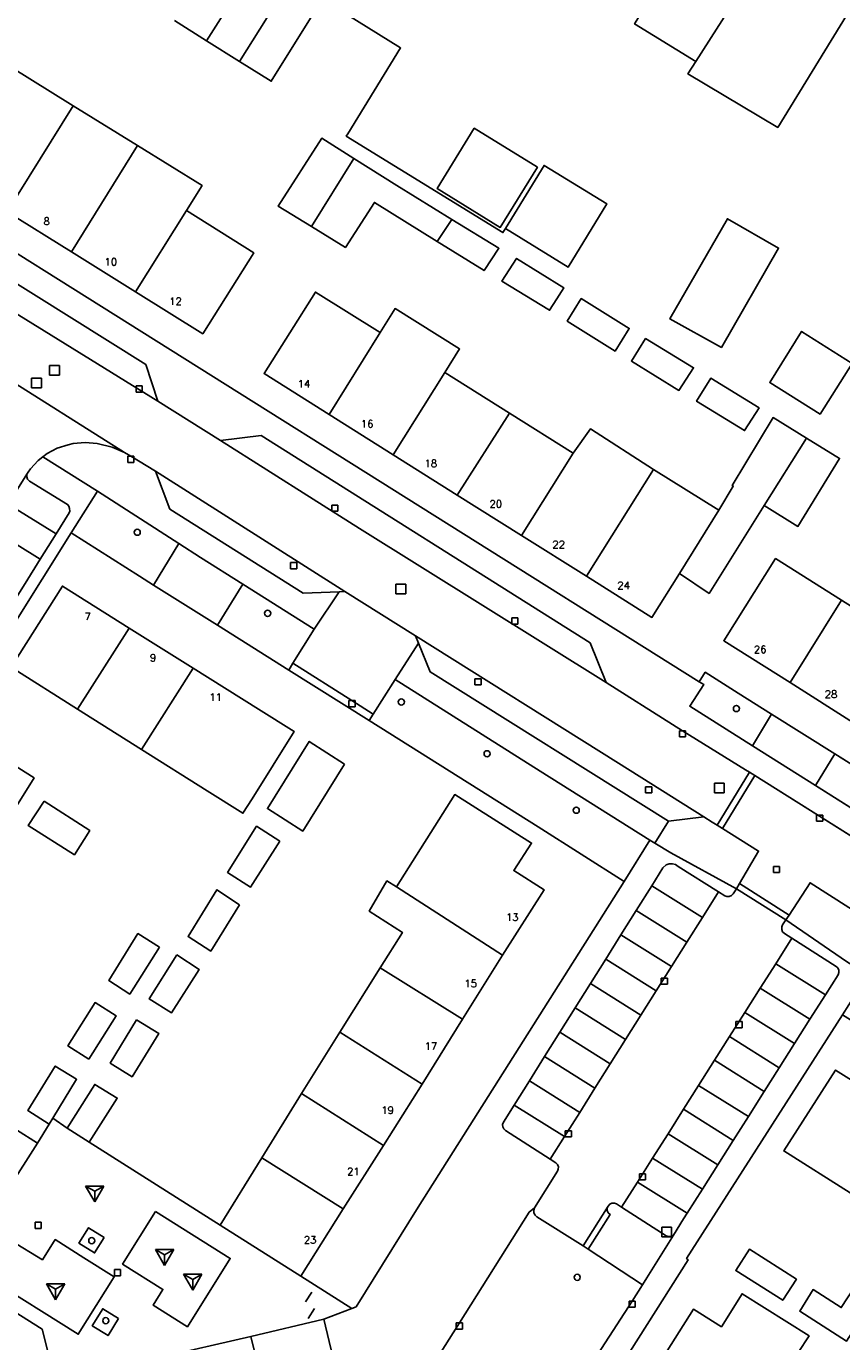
# Model space of a CAD drawing. Header units: metres. Extents: x 108000 to 109000, y 423000 to 423600.
# Tile 24 of 88: x 108191 to 108258, y 423279 to 423387. Entities that reach past the tile are written whole.
import ezdxf

# ---------------------------------------------------------------- set-up
doc = ezdxf.new("R2010")
doc.units = ezdxf.units.M
doc.header["$MEASUREMENT"] = 0
for name, color, linetype in [('Boomspiegel', 10, 'Continuous'), ('Erf', 10, 'Continuous'), ('gesloten verharding', 10, 'Continuous'), ('groenvoorziening', 10, 'Continuous'), ('Hek', 10, 'Continuous'), ('Huisnummers', 10, 'Continuous'), ('inspectie- _rioolput', 10, 'Continuous'), ('kolk', 10, 'Continuous'), ('onverhard', 10, 'Continuous'), ('pand', 10, 'Continuous'), ('Parkeervlak', 10, 'Continuous'), ('rijbaan lokale weg', 10, 'Continuous'), ('speelvoorziening', 10, 'Continuous'), ('vegetatieobject', 10, 'Continuous'), ('Voetgangersgebied', 10, 'Continuous'), ('Voetpad', 10, 'Continuous'), ('Wegmarkering', 10, 'Continuous')]:
    doc.layers.add(name, color=color, linetype=linetype)
doc.styles.get("Standard").update_dxf_attribs({"font": 'txt.shx'})

msp = doc.modelspace()

# ---------------------------------------------------------------- linework, layer by layer
at = {"layer": 'Boomspiegel', "color": 32, "true_color": 0xe17500}
for points in [[(108197.668, 423287.523), (108196.393, 423288.322), (108195.603, 423287.061), (108196.878, 423286.262), (108197.668, 423287.523)], [(108198.841, 423280.898), (108197.551, 423281.698), (108196.691, 423280.312), (108197.981, 423279.512), (108198.841, 423280.898)]]:
    msp.add_lwpolyline(points, dxfattribs=at)
at = {"layer": 'Erf', "color": 52, "true_color": 0xd2d200}
for p, q in [((108212.748, 423333.895), (108219.323, 423329.761)), ((108219.323, 423329.761), (108219.66, 423330.292))]:
    msp.add_line(p, q, dxfattribs=at)
for points in [[(108251.79, 423392.662), (108258.856, 423388.24), (108252.707, 423378.236), (108245.367, 423382.612), (108246.017, 423383.628), (108241.004, 423386.703), (108246.71, 423395.841), (108251.79, 423392.662)], [(108150.132, 423393.246), (108181.468, 423373.637), (108246.301, 423332.941), (108246.792, 423333.716), (108249.478, 423332), (108252.205, 423330.288), (108257.373, 423327.042), (108262.667, 423323.717), (108267.923, 423320.416), (108270.906, 423318.543), (108273.126, 423317.166)], [(108183.49, 423384.608), (108188.716, 423381.326), (108189.919, 423383.253), (108195.148, 423380.008), (108200.392, 423376.753), (108205.664, 423373.48), (108204.401, 423371.445), (108209.888, 423367.983), (108205.719, 423361.383), (108200.23, 423364.802), (108194.998, 423368.062), (108189.741, 423371.336), (108184.513, 423374.593), (108179.272, 423377.864), (108173.786, 423381.288), (108177.995, 423388.032), (108179.319, 423390.153), (108184.833, 423386.711), (108183.49, 423384.608)], [(108214.806, 423387.602), (108211.317, 423382.017), (108208.723, 423383.639), (108206.043, 423385.315), (108203.404, 423386.965)], [(108230.036, 423370.072), (108224.881, 423373.248), (108227.91, 423378.165), (108233.065, 423374.99), (108230.036, 423370.072)], [(108224.882, 423368.922), (108219.753, 423372.107), (108217.387, 423368.433), (108214.619, 423370.132), (108211.896, 423371.804), (108215.444, 423377.359), (108218.058, 423375.712), (108221.592, 423373.485), (108226.084, 423370.725), (108229.918, 423368.369), (108228.706, 423366.547), (108224.882, 423368.922)], [(108238.752, 423371.982), (108235.593, 423366.83), (108230.452, 423369.982), (108233.611, 423375.134), (108238.752, 423371.982)], [(108252.778, 423368.379), (108248.11, 423360.258), (108243.903, 423362.592), (108248.601, 423370.773), (108252.778, 423368.379)], [(108231.364, 423367.535), (108235.228, 423365.134), (108234.653, 423364.227), (108234.068, 423363.303), (108230.157, 423365.683), (108231.364, 423367.535)], [(108216.04, 423354.788), (108210.733, 423358.129), (108214.932, 423364.789), (108220.234, 423361.492), (108221.439, 423363.433), (108226.715, 423360.143), (108225.51, 423358.202), (108230.779, 423354.891), (108236.003, 423351.607), (108237.422, 423353.616), (108242.557, 423350.277), (108247.888, 423346.968), (108249.072, 423348.923), (108248.99, 423348.974), (108252.329, 423354.528), (108255.047, 423352.856), (108257.762, 423351.186), (108254.362, 423345.632), (108251.6, 423347.35), (108247.097, 423340.157), (108244.685, 423341.791), (108242.428, 423338.194), (108237.088, 423341.558), (108231.773, 423344.898), (108226.526, 423348.19), (108221.278, 423351.489), (108216.04, 423354.788)], [(108236.655, 423364.246), (108240.574, 423361.808), (108239.424, 423359.967), (108235.504, 423362.417), (108236.655, 423364.246)], [(108241.915, 423360.981), (108245.835, 423358.598), (108244.632, 423356.751), (108240.748, 423359.146), (108241.915, 423360.981)], [(108254.652, 423361.567), (108258.801, 423358.934), (108256.169, 423354.813), (108252.051, 423357.386), (108254.652, 423361.567)], [(108247.241, 423357.739), (108251.182, 423355.315), (108250.006, 423353.46), (108246.071, 423355.867), (108247.241, 423357.739)], [(108212.748, 423333.895), (108206.917, 423337.561), (108201.703, 423340.839), (108200.563, 423341.556), (108194.977, 423345.114), (108185.316, 423329.741)], [(108253.712, 423332.866), (108248.299, 423336.284), (108252.528, 423343.003), (108257.912, 423339.604), (108263.11, 423336.321), (108268.393, 423333.007), (108273.686, 423329.689), (108278.902, 423326.43), (108284.425, 423322.979), (108282.457, 423319.831), (108280.22, 423316.252), (108274.701, 423319.723), (108269.501, 423322.995), (108264.217, 423326.287), (108258.901, 423329.596), (108253.712, 423332.866)], [(108206.084, 423324.038), (108200.726, 423327.407), (108195.488, 423330.704), (108190.057, 423334.124), (108194.256, 423340.754), (108199.713, 423337.324), (108204.951, 423334.038), (108210.272, 423330.703), (108213.207, 423328.864), (108209.748, 423323.369), (108209.011, 423322.198), (108206.084, 423324.038)], [(108219.66, 423330.292), (108217.918, 423331.399), (108213.094, 423334.463), (108212.748, 423333.895)], [(108240.149, 423316.624), (108242.266, 423319.996), (108233.288, 423325.628), (108221.434, 423333.129), (108219.66, 423330.292)], [(108219.323, 423329.761), (108233.127, 423321.081), (108240.149, 423316.624)], [(108186.539, 423328.48), (108191.941, 423325.078), (108190.108, 423322.122), (108184.676, 423325.553), (108186.539, 423328.48)], [(108217.296, 423326.201), (108213.896, 423320.736), (108211.001, 423322.57), (108214.431, 423328.065), (108217.296, 423326.201)], [(108190.493, 423296.31), (108192.21, 423295.223), (108193.176, 423296.793), (108191.429, 423297.91), (108193.677, 423301.529), (108195.411, 423300.456), (108193.468, 423297.272), (108194.632, 423296.453), (108196.895, 423300.036), (108198.731, 423298.919), (108196.438, 423295.305), (108207.155, 423288.542), (108210.544, 423294.042), (108213.787, 423299.303), (108216.917, 423304.296), (108220.221, 423309.55), (108222.039, 423312.462), (108219.333, 423314.2), (108220.773, 423316.665), (108221.565, 423316.18), (108226.318, 423323.725), (108232.599, 423319.758), (108231.139, 423317.515), (108233.621, 423315.938), (108230.227, 423310.584), (108226.956, 423305.358), (108223.663, 423300.054), (108220.482, 423295.035), (108217.203, 423289.861), (108213.727, 423284.375), (108217.901, 423281.718), (108218.259, 423281.864), (108223.331, 423290.01), (108240.149, 423316.624)], [(108192.752, 423323.176), (108196.483, 423320.78), (108195.241, 423318.809), (108191.451, 423321.204), (108192.752, 423323.176)], [(108212.01, 423319.918), (108209.629, 423316.154), (108207.752, 423317.355), (108210.118, 423321.138), (108212.01, 423319.918)], [(108208.732, 423314.722), (108206.379, 423310.936), (108204.522, 423312.116), (108206.877, 423315.943), (108208.732, 423314.722)], [(108202.184, 423311.252), (108199.76, 423307.412), (108198.048, 423308.534), (108200.429, 423312.363), (108202.184, 423311.252)], [(108203.598, 423310.622), (108205.429, 423309.429), (108203.179, 423305.884), (108201.352, 423307.023), (108203.598, 423310.622)], [(108196.426, 423302.084), (108194.71, 423303.185), (108196.92, 423306.726), (108198.648, 423305.642), (108196.426, 423302.084)], [(108200.305, 423305.317), (108202.127, 423304.199), (108199.949, 423300.656), (108198.169, 423301.779), (108200.305, 423305.317)], [(108275.459, 423294.647), (108270.176, 423298.02), (108265.148, 423301.231), (108264.339, 423301.747), (108258.004, 423305.715), (108245.263, 423285.799), (108245.381, 423285.709), (108224.376, 423252.567)], [(108289.014, 423281.34), (108294.253, 423278.044), (108299.67, 423274.636), (108295.504, 423267.972), (108290.123, 423271.359), (108284.834, 423274.689), (108279.614, 423277.975), (108274.349, 423281.289), (108269.158, 423284.557), (108263.902, 423287.866), (108258.627, 423291.186), (108253.197, 423294.604), (108257.435, 423301.208), (108262.819, 423297.821), (108268.06, 423294.523), (108273.291, 423291.232), (108278.532, 423287.935), (108283.804, 423284.618), (108289.014, 423281.34)], [(108253.119, 423282.393), (108249.272, 423284.818), (108250.389, 423286.559), (108254.238, 423284.113), (108253.119, 423282.393)], [(108258.992, 423283.459), (108260.533, 423282.43), (108259.448, 423280.792), (108258.332, 423279.064), (108254.513, 423281.499), (108255.6, 423283.267), (108257.896, 423281.79), (108258.992, 423283.459)], [(108239.17, 423256.419), (108237.303, 423253.468), (108238.664, 423252.533), (108240.022, 423251.211), (108237.063, 423246.442), (108233.231, 423247.339), (108231.81, 423248.244), (108229.427, 423251.541), (108230.997, 423254.029), (108229.102, 423255.236), (108232.513, 423260.625), (108235.878, 423265.942), (108239.208, 423271.204), (108242.499, 423276.404), (108245.822, 423281.655), (108248.102, 423280.235), (108249.792, 423282.931), (108255.269, 423279.488), (108253.489, 423276.764), (108252.483, 423277.458), (108249.142, 423272.177), (108245.849, 423266.973), (108242.519, 423261.711), (108239.17, 423256.419)], [(108217.814, 423271.624), (108215.631, 423280.845), (108209.666, 423279.437), (108211.167, 423273.246)]]:
    msp.add_lwpolyline(points, dxfattribs=at)
at = {"layer": 'gesloten verharding', "color": 255}
for points in [[(108201.87, 423289.654), (108199.169, 423285.356), (108202.469, 423283.281), (108201.677, 423281.993), (108204.464, 423280.229), (108207.966, 423285.81), (108201.87, 423289.654)], [(108196.017, 423285.875), (108193.672, 423287.348), (108192.622, 423285.704), (108190.044, 423287.275), (108188.142, 423284.266), (108195.549, 423279.616), (108198.487, 423284.323), (108196.017, 423285.875)]]:
    msp.add_lwpolyline(points, dxfattribs=at)
at = {"layer": 'groenvoorziening', "color": 3}
for p, q in [((108203.758, 423344.235), (108201.703, 423340.839)), ((108201.703, 423340.839), (108206.917, 423337.561)), ((108209.002, 423340.911), (108206.917, 423337.561)), ((108252.205, 423330.288), (108250.649, 423327.702)), ((108257.373, 423327.042), (108252.205, 423330.288)), ((108250.649, 423327.702), (108255.798, 423324.448)), ((108255.798, 423324.448), (108257.373, 423327.042)), ((108262.667, 423323.717), (108257.373, 423327.042)), ((108255.798, 423324.448), (108261.039, 423321.136))]:
    msp.add_line(p, q, dxfattribs=at)
for points in [[(108203.758, 423344.235), (108197.111, 423348.51), (108194.977, 423345.114), (108200.563, 423341.556), (108201.703, 423340.839)], [(108209.002, 423340.911), (108205.528, 423343.096), (108203.758, 423344.235)], [(108206.917, 423337.561), (108212.748, 423333.895), (108213.094, 423334.463), (108214.839, 423337.24), (108209.002, 423340.911)], [(108252.205, 423330.288), (108249.478, 423332), (108246.792, 423333.716), (108246.301, 423332.941), (108246.677, 423332.703), (108245.524, 423330.941), (108250.649, 423327.702)], [(108241.656, 423283.666), (108237.209, 423286.571), (108236.807, 423286.835), (108233.012, 423289.221), (108232.876, 423289.351), (108232.786, 423289.539), (108232.771, 423289.748), (108232.837, 423289.949), (108232.405, 423289.603), (108226.691, 423280.545), (108220.334, 423270.47), (108222.027, 423263.189), (108229.542, 423264.915), (108240.807, 423282.319), (108241.656, 423283.666)]]:
    msp.add_lwpolyline(points, dxfattribs=at)
at = {"layer": 'Hek', "color": 30}
for p, q in [((108214.133, 423282.27), (108214.646, 423283.045)), ((108214.336, 423280.898), (108214.852, 423281.717))]:
    msp.add_line(p, q, dxfattribs=at)
msp.add_lwpolyline([(108215.768, 423388.692), (108215.708, 423388.596), (108221.885, 423384.736), (108217.568, 423377.719), (108217.451, 423377.528), (108230.25, 423369.652), (108230.452, 423369.982)], dxfattribs=at)
at = {"layer": 'inspectie- _rioolput', "color": 30}
for p, q in [((108194.014, 423358.787), (108193.214, 423358.787)), ((108193.214, 423358.787), (108193.214, 423357.987)), ((108194.014, 423357.987), (108194.014, 423358.787)), ((108192.54, 423357.746), (108191.74, 423357.746)), ((108191.74, 423357.746), (108191.74, 423356.946)), ((108192.54, 423356.946), (108192.54, 423357.746)), ((108193.214, 423357.987), (108194.014, 423357.987)), ((108191.74, 423356.946), (108192.54, 423356.946)), ((108222.309, 423340.917), (108221.509, 423340.917)), ((108221.509, 423340.917), (108221.509, 423340.117)), ((108222.309, 423340.117), (108222.309, 423340.917)), ((108221.509, 423340.117), (108222.309, 423340.117)), ((108248.333, 423324.65), (108247.533, 423324.65)), ((108247.533, 423324.65), (108247.533, 423323.85)), ((108248.333, 423323.85), (108248.333, 423324.65)), ((108247.533, 423323.85), (108248.333, 423323.85)), ((108244.035, 423288.367), (108243.235, 423288.367)), ((108243.235, 423288.367), (108243.235, 423287.567)), ((108244.035, 423287.567), (108244.035, 423288.367)), ((108243.235, 423287.567), (108244.035, 423287.567))]:
    msp.add_line(p, q, dxfattribs=at)
at = {"layer": 'kolk', "color": 30, "true_color": 0xf07a00}
for p, q in [((108200.274, 423356.615), (108200.274, 423357.115)), ((108200.274, 423357.115), (108200.774, 423357.115)), ((108200.774, 423356.615), (108200.274, 423356.615)), ((108200.774, 423357.115), (108200.774, 423356.615)), ((108199.595, 423350.864), (108199.595, 423351.364)), ((108199.595, 423351.364), (108200.095, 423351.364)), ((108200.095, 423351.364), (108200.095, 423350.864)), ((108200.095, 423350.864), (108199.595, 423350.864)), ((108216.258, 423346.876), (108216.258, 423347.376)), ((108216.258, 423347.376), (108216.758, 423347.376)), ((108216.758, 423346.876), (108216.258, 423346.876)), ((108216.758, 423347.376), (108216.758, 423346.876)), ((108212.899, 423342.172), (108212.899, 423342.672)), ((108212.899, 423342.672), (108213.399, 423342.672)), ((108213.399, 423342.672), (108213.399, 423342.172)), ((108213.399, 423342.172), (108212.899, 423342.172)), ((108230.968, 423337.65), (108230.968, 423338.15)), ((108230.968, 423338.15), (108231.468, 423338.15)), ((108231.468, 423337.65), (108230.968, 423337.65)), ((108231.468, 423338.15), (108231.468, 423337.65)), ((108227.969, 423332.675), (108227.969, 423333.175)), ((108227.969, 423333.175), (108228.469, 423333.175)), ((108228.469, 423333.175), (108228.469, 423332.675)), ((108228.469, 423332.675), (108227.969, 423332.675)), ((108217.668, 423330.899), (108217.668, 423331.399)), ((108217.668, 423331.399), (108218.168, 423331.399)), ((108218.168, 423330.899), (108217.668, 423330.899)), ((108218.168, 423331.399), (108218.168, 423330.899)), ((108244.684, 423328.438), (108244.684, 423328.938)), ((108244.684, 423328.938), (108245.184, 423328.938)), ((108245.184, 423328.938), (108245.184, 423328.438)), ((108245.184, 423328.438), (108244.684, 423328.438)), ((108241.908, 423323.863), (108241.908, 423324.363)), ((108241.908, 423324.363), (108242.408, 423324.363)), ((108242.408, 423324.363), (108242.408, 423323.863)), ((108242.408, 423323.863), (108241.908, 423323.863)), ((108255.887, 423321.538), (108255.887, 423322.038)), ((108255.887, 423322.038), (108256.387, 423322.038)), ((108256.387, 423321.538), (108255.887, 423321.538)), ((108256.387, 423322.038), (108256.387, 423321.538)), ((108252.35, 423317.351), (108252.35, 423317.851)), ((108252.35, 423317.851), (108252.85, 423317.851)), ((108252.85, 423317.851), (108252.85, 423317.351)), ((108252.85, 423317.351), (108252.35, 423317.351)), ((108243.189, 423308.228), (108243.189, 423308.728)), ((108243.189, 423308.728), (108243.689, 423308.728)), ((108243.689, 423308.228), (108243.189, 423308.228)), ((108243.689, 423308.728), (108243.689, 423308.228)), ((108249.296, 423304.668), (108249.296, 423305.168)), ((108249.296, 423305.168), (108249.796, 423305.168)), ((108249.796, 423305.168), (108249.796, 423304.668)), ((108249.796, 423304.668), (108249.296, 423304.668)), ((108235.347, 423295.748), (108235.347, 423296.248)), ((108235.347, 423296.248), (108235.847, 423296.248)), ((108235.847, 423295.748), (108235.347, 423295.748)), ((108235.847, 423296.248), (108235.847, 423295.748)), ((108241.408, 423292.239), (108241.408, 423292.739)), ((108241.408, 423292.739), (108241.908, 423292.739)), ((108241.908, 423292.239), (108241.408, 423292.239)), ((108241.908, 423292.739), (108241.908, 423292.239)), ((108192.026, 423288.266), (108192.026, 423288.766)), ((108192.026, 423288.766), (108192.526, 423288.766)), ((108192.526, 423288.266), (108192.026, 423288.266)), ((108192.526, 423288.766), (108192.526, 423288.266)), ((108198.499, 423284.401), (108198.499, 423284.901)), ((108198.499, 423284.901), (108198.999, 423284.901)), ((108198.999, 423284.901), (108198.999, 423284.401)), ((108198.999, 423284.401), (108198.499, 423284.401)), ((108240.557, 423281.819), (108240.557, 423282.319)), ((108240.557, 423282.319), (108241.057, 423282.319)), ((108241.057, 423281.819), (108240.557, 423281.819)), ((108241.057, 423282.319), (108241.057, 423281.819)), ((108226.441, 423280.045), (108226.441, 423280.545)), ((108226.441, 423280.545), (108226.941, 423280.545)), ((108226.941, 423280.545), (108226.941, 423280.045)), ((108226.941, 423280.045), (108226.441, 423280.045))]:
    msp.add_line(p, q, dxfattribs=at)
at = {"layer": 'onverhard', "color": 255}
for points in [[(108197.668, 423287.523), (108196.393, 423288.322), (108195.603, 423287.061), (108196.878, 423286.262), (108197.668, 423287.523)], [(108198.841, 423280.898), (108197.551, 423281.698), (108196.691, 423280.312), (108197.981, 423279.512), (108198.841, 423280.898)]]:
    msp.add_lwpolyline(points, dxfattribs=at)
at = {"layer": 'pand', "color": 1}
for p, q in [((108246.017, 423383.628), (108251.79, 423392.662)), ((108209.558, 423390.889), (108206.043, 423385.315)), ((108212.24, 423389.209), (108208.723, 423383.639)), ((108203.404, 423386.965), (108206.043, 423385.315)), ((108206.043, 423385.315), (108208.723, 423383.639)), ((108189.741, 423371.336), (108195.148, 423380.008)), ((108200.392, 423376.753), (108195.148, 423380.008)), ((108200.392, 423376.753), (108194.998, 423368.062)), ((108218.058, 423375.712), (108214.619, 423370.132)), ((108189.741, 423371.336), (108194.998, 423368.062)), ((108204.401, 423371.445), (108200.23, 423364.802)), ((108224.882, 423368.922), (108226.084, 423370.725)), ((108194.998, 423368.062), (108200.23, 423364.802)), ((108216.04, 423354.788), (108220.234, 423361.492)), ((108225.51, 423358.202), (108221.278, 423351.489)), ((108230.779, 423354.891), (108225.51, 423358.202)), ((108216.04, 423354.788), (108221.278, 423351.489)), ((108226.526, 423348.19), (108230.779, 423354.891)), ((108236.003, 423351.607), (108230.779, 423354.891)), ((108255.047, 423352.856), (108251.6, 423347.35)), ((108221.278, 423351.489), (108226.526, 423348.19)), ((108231.773, 423344.898), (108236.003, 423351.607)), ((108242.557, 423350.277), (108237.088, 423341.558)), ((108247.888, 423346.968), (108242.557, 423350.277)), ((108226.526, 423348.19), (108231.773, 423344.898)), ((108244.685, 423341.791), (108247.888, 423346.968)), ((108231.773, 423344.898), (108237.088, 423341.558)), ((108257.912, 423339.604), (108253.712, 423332.866)), ((108263.11, 423336.321), (108257.912, 423339.604)), ((108199.713, 423337.324), (108195.488, 423330.704)), ((108204.951, 423334.038), (108199.713, 423337.324)), ((108204.951, 423334.038), (108200.726, 423327.407)), ((108253.712, 423332.866), (108258.901, 423329.596)), ((108195.488, 423330.704), (108200.726, 423327.407)), ((108221.565, 423316.18), (108230.227, 423310.584)), ((108226.956, 423305.358), (108230.227, 423310.584)), ((108220.221, 423309.55), (108216.917, 423304.296)), ((108226.956, 423305.358), (108220.221, 423309.55)), ((108223.663, 423300.054), (108226.956, 423305.358)), ((108216.917, 423304.296), (108213.787, 423299.303)), ((108223.663, 423300.054), (108216.917, 423304.296)), ((108220.482, 423295.035), (108223.663, 423300.054)), ((108213.787, 423299.303), (108210.544, 423294.042)), ((108213.787, 423299.303), (108220.482, 423295.035)), ((108217.203, 423289.861), (108220.482, 423295.035)), ((108217.203, 423289.861), (108210.544, 423294.042))]:
    msp.add_line(p, q, dxfattribs=at)
for points in [[(108251.79, 423392.662), (108246.71, 423395.841), (108241.004, 423386.703), (108246.017, 423383.628)], [(108246.017, 423383.628), (108245.367, 423382.612), (108252.707, 423378.236), (108258.856, 423388.24), (108251.79, 423392.662)], [(108208.723, 423383.639), (108211.317, 423382.017), (108214.806, 423387.602), (108214.549, 423387.763), (108212.24, 423389.209)], [(108195.148, 423380.008), (108189.919, 423383.253), (108188.716, 423381.326)], [(108227.91, 423378.165), (108224.881, 423373.248), (108230.036, 423370.072), (108233.065, 423374.99), (108227.91, 423378.165)], [(108218.058, 423375.712), (108215.444, 423377.359), (108211.896, 423371.804), (108214.619, 423370.132)], [(108204.401, 423371.445), (108205.664, 423373.48), (108200.392, 423376.753)], [(108226.084, 423370.725), (108221.592, 423373.485), (108218.058, 423375.712)], [(108230.452, 423369.982), (108235.593, 423366.83), (108238.752, 423371.982), (108233.611, 423375.134), (108230.452, 423369.982)], [(108214.619, 423370.132), (108217.387, 423368.433), (108219.753, 423372.107), (108224.882, 423368.922)], [(108200.23, 423364.802), (108205.719, 423361.383), (108209.888, 423367.983), (108204.401, 423371.445)], [(108224.882, 423368.922), (108228.706, 423366.547), (108229.918, 423368.369), (108226.084, 423370.725)], [(108243.903, 423362.592), (108248.11, 423360.258), (108252.778, 423368.379), (108248.601, 423370.773), (108243.903, 423362.592)], [(108234.653, 423364.227), (108235.228, 423365.134), (108231.364, 423367.535), (108230.157, 423365.683), (108234.068, 423363.303), (108234.653, 423364.227)], [(108220.234, 423361.492), (108214.932, 423364.789), (108210.733, 423358.129), (108216.04, 423354.788)], [(108239.424, 423359.967), (108240.574, 423361.808), (108236.655, 423364.246), (108235.504, 423362.417), (108239.424, 423359.967)], [(108225.51, 423358.202), (108226.715, 423360.143), (108221.439, 423363.433), (108220.234, 423361.492)], [(108244.632, 423356.751), (108245.835, 423358.598), (108241.915, 423360.981), (108240.748, 423359.146), (108244.632, 423356.751)], [(108256.169, 423354.813), (108258.801, 423358.934), (108254.652, 423361.567), (108252.051, 423357.386), (108256.169, 423354.813)], [(108250.006, 423353.46), (108251.182, 423355.315), (108247.241, 423357.739), (108246.071, 423355.867), (108250.006, 423353.46)], [(108255.047, 423352.856), (108252.329, 423354.528), (108248.99, 423348.974), (108249.072, 423348.923), (108247.888, 423346.968)], [(108242.557, 423350.277), (108237.422, 423353.616), (108236.003, 423351.607)], [(108251.6, 423347.35), (108254.362, 423345.632), (108257.762, 423351.186), (108255.047, 423352.856)], [(108244.685, 423341.791), (108247.097, 423340.157), (108251.6, 423347.35)], [(108257.912, 423339.604), (108252.528, 423343.003), (108248.299, 423336.284), (108253.712, 423332.866)], [(108237.088, 423341.558), (108242.428, 423338.194), (108244.685, 423341.791)], [(108199.713, 423337.324), (108194.256, 423340.754), (108190.057, 423334.124), (108195.488, 423330.704)], [(108200.726, 423327.407), (108206.084, 423324.038), (108209.011, 423322.198), (108209.748, 423323.369), (108213.207, 423328.864), (108210.272, 423330.703), (108204.951, 423334.038)], [(108186.539, 423328.48), (108184.676, 423325.553), (108190.108, 423322.122), (108191.941, 423325.078), (108186.539, 423328.48)], [(108217.296, 423326.201), (108214.431, 423328.065), (108211.001, 423322.57), (108213.896, 423320.736), (108217.296, 423326.201)], [(108230.227, 423310.584), (108233.621, 423315.938), (108231.139, 423317.515), (108232.599, 423319.758), (108226.318, 423323.725), (108221.565, 423316.18)], [(108192.752, 423323.176), (108191.451, 423321.204), (108195.241, 423318.809), (108196.483, 423320.78), (108192.752, 423323.176)], [(108212.01, 423319.918), (108210.118, 423321.138), (108207.752, 423317.355), (108209.629, 423316.154), (108212.01, 423319.918)], [(108208.732, 423314.722), (108206.877, 423315.943), (108204.522, 423312.116), (108206.379, 423310.936), (108208.732, 423314.722)], [(108221.565, 423316.18), (108220.773, 423316.665), (108219.333, 423314.2), (108222.039, 423312.462), (108220.221, 423309.55)], [(108202.184, 423311.252), (108200.429, 423312.363), (108198.048, 423308.534), (108199.76, 423307.412), (108202.184, 423311.252)], [(108203.598, 423310.622), (108201.352, 423307.023), (108203.179, 423305.884), (108205.429, 423309.429), (108203.598, 423310.622)], [(108196.426, 423302.084), (108198.648, 423305.642), (108196.92, 423306.726), (108194.71, 423303.185), (108196.426, 423302.084)], [(108200.305, 423305.317), (108198.169, 423301.779), (108199.949, 423300.656), (108202.127, 423304.199), (108200.305, 423305.317)], [(108193.176, 423296.793), (108193.468, 423297.272), (108195.411, 423300.456), (108193.677, 423301.529), (108191.429, 423297.91), (108193.176, 423296.793)], [(108262.819, 423297.821), (108257.435, 423301.208), (108253.197, 423294.604), (108258.627, 423291.186)], [(108194.632, 423296.453), (108196.438, 423295.305), (108198.731, 423298.919), (108196.895, 423300.036), (108194.632, 423296.453)], [(108192.21, 423295.223), (108190.493, 423296.31), (108188.08, 423292.638), (108189.886, 423291.55), (108192.21, 423295.223)], [(108210.544, 423294.042), (108207.155, 423288.542), (108213.727, 423284.375), (108217.203, 423289.861)], [(108250.389, 423286.559), (108249.272, 423284.818), (108253.119, 423282.393), (108254.238, 423284.113), (108250.389, 423286.559)], [(108257.896, 423281.79), (108255.6, 423283.267), (108254.513, 423281.499), (108258.332, 423279.064), (108259.448, 423280.792), (108260.533, 423282.43), (108258.992, 423283.459), (108257.896, 423281.79)], [(108249.142, 423272.177), (108252.483, 423277.458), (108253.489, 423276.764), (108255.269, 423279.488), (108249.792, 423282.931), (108248.102, 423280.235), (108245.822, 423281.655), (108242.499, 423276.404)], [(108211.167, 423273.246), (108209.666, 423279.437), (108202.06, 423277.687), (108203.53, 423271.436)]]:
    msp.add_lwpolyline(points, dxfattribs=at)
at = {"layer": 'Parkeervlak', "color": 255}
for p, q in [((108193.747, 423345.026), (108189.824, 423347.459)), ((108192.448, 423342.951), (108188.526, 423345.38)), ((108192.448, 423342.951), (108193.747, 423345.026)), ((108191.203, 423340.963), (108192.448, 423342.951))]:
    msp.add_line(p, q, dxfattribs=at)
for points in [[(108168.089, 423377.093), (108190.114, 423363.251), (108202.051, 423355.858), (108201.086, 423358.861), (108170.824, 423377.79), (108168.089, 423377.093)], [(108207.184, 423352.664), (108218.525, 423345.476), (108238.699, 423332.877), (108237.376, 423336.117), (108210.486, 423353.065), (108207.184, 423352.664)], [(108201.867, 423350.139), (108203.04, 423347.046), (108213.934, 423340.184), (108216.882, 423340.3), (108217.326, 423340.318), (108201.867, 423350.139)], [(108193.747, 423345.026), (108194.817, 423346.736), (108194.851, 423346.876), (108194.845, 423347.093), (108194.772, 423347.297), (108194.675, 423347.433), (108191.561, 423349.335), (108191.401, 423349.501), (108191.336, 423349.694), (108191.348, 423349.902), (108189.824, 423347.459)], [(108223.116, 423336.68), (108223.357, 423336.091), (108224.319, 423333.737), (108243.777, 423321.552), (108246.663, 423321.892), (108239.709, 423326.299), (108223.116, 423336.68)], [(108242.78, 423307.687), (108244.025, 423309.667), (108245.284, 423311.668), (108246.549, 423313.679), (108247.862, 423315.766), (108244.563, 423317.852), (108244.347, 423317.994), (108244.097, 423318.064), (108243.839, 423318.055), (108243.595, 423317.968), (108243.332, 423317.744), (108242.41, 423316.273), (108241.148, 423314.259), (108239.893, 423312.257), (108238.651, 423310.274), (108237.406, 423308.288), (108236.15, 423306.284), (108234.907, 423304.301), (108233.659, 423302.308), (108232.412, 423300.319), (108231.178, 423298.349), (108230.301, 423296.95), (108230.228, 423296.77), (108230.232, 423296.575), (108230.313, 423296.398), (108230.464, 423296.263), (108234.122, 423293.923), (108235.286, 423295.774), (108236.524, 423297.742), (108237.774, 423299.73), (108239.026, 423301.72), (108240.272, 423303.7), (108241.532, 423305.703), (108242.78, 423307.687)], [(108251.61, 423299.456), (108252.835, 423301.394), (108254.088, 423303.377), (108255.337, 423305.354), (108256.6, 423307.352), (108257.642, 423308.989), (108257.713, 423309.175), (108257.707, 423309.375), (108257.623, 423309.557), (108257.495, 423309.68), (108253.862, 423311.978), (108252.543, 423309.895), (108251.278, 423307.898), (108250.027, 423305.922), (108248.772, 423303.941), (108247.545, 423302.004), (108246.247, 423299.955), (108245.008, 423297.999), (108243.742, 423296.001), (108242.484, 423294.014), (108241.243, 423292.055), (108239.947, 423290.009), (108243.58, 423287.666), (108243.786, 423287.608), (108243.997, 423287.629), (108244.186, 423287.727), (108245.021, 423289.058), (108245.306, 423289.509), (108246.548, 423291.467), (108247.806, 423293.454), (108249.072, 423295.452), (108250.311, 423297.407), (108251.61, 423299.456)]]:
    msp.add_lwpolyline(points, dxfattribs=at)
at = {"layer": 'rijbaan lokale weg', "color": 255}
for p, q in [((108199.33, 423351.676), (108185.214, 423360.579)), ((108250.398, 423325.543), (108247.753, 423321.213)), ((108250.832, 423325.27), (108250.398, 423325.543)), ((108248.198, 423320.936), (108250.832, 423325.27)), ((108261.18, 423318.77), (108250.832, 423325.27)), ((108247.753, 423321.213), (108248.198, 423320.936)), ((108249.577, 423316.446), (108249.326, 423316.021)), ((108249.326, 423316.021), (108253.371, 423313.482)), ((108253.647, 423313.872), (108249.577, 423316.446)), ((108253.371, 423313.482), (108253.647, 423313.872))]:
    msp.add_line(p, q, dxfattribs=at)
for points in [[(108250.398, 423325.543), (108250.07, 423325.749), (108244.934, 423328.938), (108244.107, 423329.452), (108238.699, 423332.877), (108218.525, 423345.476), (108207.184, 423352.664), (108202.051, 423355.858), (108190.114, 423363.251), (108168.089, 423377.093), (108164.716, 423379.223), (108159.165, 423382.653), (108152.988, 423386.528), (108151.294, 423387.601)], [(108189.824, 423347.459), (108191.348, 423349.902), (108191.456, 423350.074), (108191.653, 423350.347), (108192.278, 423351.03), (108192.645, 423351.313), (108193.012, 423351.596), (108193.832, 423352.027), (108194.714, 423352.311), (108195.137, 423352.399), (108196.115, 423352.485), (108197.095, 423352.411), (108198.334, 423352.103), (108199.33, 423351.676)], [(108199.33, 423351.676), (108199.845, 423351.364), (108201.867, 423350.139), (108217.326, 423340.318), (108223.116, 423336.68), (108239.709, 423326.299), (108246.663, 423321.892), (108247.346, 423321.467), (108247.753, 423321.213)], [(108248.198, 423320.936), (108251.145, 423319.101), (108249.577, 423316.446)], [(108249.326, 423316.021), (108249.077, 423315.604), (108248.936, 423315.459), (108248.749, 423315.379), (108248.546, 423315.377), (108248.372, 423315.443), (108247.862, 423315.766), (108246.549, 423313.679), (108245.284, 423311.668), (108244.025, 423309.667), (108242.78, 423307.687), (108241.532, 423305.703), (108240.272, 423303.7), (108239.026, 423301.72), (108237.774, 423299.73), (108236.524, 423297.742), (108235.286, 423295.774), (108234.122, 423293.923), (108234.579, 423293.631), (108234.714, 423293.485), (108234.783, 423293.297), (108234.773, 423293.097), (108234.7, 423292.935), (108232.837, 423289.949), (108232.771, 423289.748), (108232.786, 423289.539), (108232.876, 423289.351), (108233.012, 423289.221), (108236.807, 423286.835), (108238.839, 423290.094), (108238.977, 423290.243), (108239.161, 423290.328), (108239.363, 423290.335), (108239.532, 423290.276), (108239.947, 423290.009), (108241.243, 423292.055), (108242.484, 423294.014), (108243.742, 423296.001), (108245.008, 423297.999), (108246.247, 423299.955), (108247.545, 423302.004), (108248.772, 423303.941), (108250.027, 423305.922), (108251.278, 423307.898), (108252.543, 423309.895), (108253.862, 423311.978), (108253.249, 423312.366), (108253.107, 423312.514), (108253.035, 423312.702), (108253.041, 423312.903), (108253.108, 423313.063), (108253.371, 423313.482)], [(108253.647, 423313.872), (108255.348, 423316.509), (108258.519, 423314.48)], [(108190.397, 423274.796), (108193.716, 423275.6), (108192.592, 423280.038), (108185.482, 423284.499)]]:
    msp.add_lwpolyline(points, dxfattribs=at)
at = {"layer": 'speelvoorziening', "color": 30, "true_color": 0xf07a00}
for p, q in [((108196.15, 423291.732), (108197.65, 423291.732)), ((108196.15, 423291.732), (108196.9, 423291.3)), ((108196.15, 423291.732), (108196.9, 423290.433)), ((108197.65, 423291.732), (108196.9, 423290.433)), ((108197.65, 423291.732), (108196.9, 423291.299)), ((108196.9, 423290.433), (108196.9, 423291.3)), ((108201.85, 423286.532), (108203.35, 423286.532)), ((108201.85, 423286.532), (108202.6, 423286.1)), ((108201.85, 423286.532), (108202.6, 423285.233)), ((108203.35, 423286.532), (108202.6, 423285.233)), ((108203.35, 423286.532), (108202.6, 423286.099)), ((108202.6, 423285.233), (108202.6, 423286.1)), ((108204.15, 423284.532), (108205.65, 423284.532)), ((108204.15, 423284.532), (108204.9, 423284.1)), ((108204.15, 423284.532), (108204.9, 423283.233)), ((108205.65, 423284.532), (108204.9, 423283.233)), ((108205.65, 423284.532), (108204.9, 423284.099)), ((108192.95, 423283.732), (108194.45, 423283.732)), ((108192.95, 423283.732), (108193.7, 423283.3)), ((108192.95, 423283.732), (108193.7, 423282.433)), ((108194.45, 423283.732), (108193.7, 423282.433)), ((108194.45, 423283.732), (108193.7, 423283.299)), ((108204.9, 423283.233), (108204.9, 423284.1)), ((108193.7, 423282.433), (108193.7, 423283.3))]:
    msp.add_line(p, q, dxfattribs=at)
at = {"layer": 'vegetatieobject', "color": 3}
for centre in [(108200.369, 423345.158), (108211.024, 423338.534), (108221.948, 423331.285), (108249.335, 423330.749), (108228.961, 423327.056), (108236.243, 423322.442), (108196.653, 423287.262), (108236.32, 423284.27), (108197.803, 423280.727)]:
    msp.add_circle(centre, 0.25, dxfattribs=at)
at = {"layer": 'Voetgangersgebied', "color": 255}
for points in [[(108213.727, 423284.375), (108207.155, 423288.542), (108196.438, 423295.305), (108194.632, 423296.453), (108193.468, 423297.272), (108193.176, 423296.793), (108192.21, 423295.223), (108189.886, 423291.55), (108189.01, 423290.069), (108186.595, 423286.219), (108185.69, 423284.827), (108185.574, 423284.644), (108185.482, 423284.499), (108192.592, 423280.038), (108193.716, 423275.6), (108202.06, 423277.687), (108209.666, 423279.437), (108215.631, 423280.845), (108217.901, 423281.718), (108213.727, 423284.375)], [(108201.87, 423289.654), (108207.966, 423285.81), (108204.464, 423280.229), (108201.677, 423281.993), (108202.469, 423283.281), (108199.169, 423285.356), (108201.87, 423289.654)], [(108197.668, 423287.523), (108196.878, 423286.262), (108195.603, 423287.061), (108196.393, 423288.322), (108197.668, 423287.523)], [(108196.017, 423285.875), (108198.487, 423284.323), (108195.549, 423279.616), (108188.142, 423284.266), (108190.044, 423287.275), (108192.622, 423285.704), (108193.672, 423287.348), (108196.017, 423285.875)], [(108198.841, 423280.898), (108197.981, 423279.512), (108196.691, 423280.312), (108197.551, 423281.698), (108198.841, 423280.898)]]:
    msp.add_lwpolyline(points, dxfattribs=at)
at = {"layer": 'Voetpad', "color": 255}
for p, q in [((108192.645, 423351.313), (108197.111, 423348.51)), ((108214.839, 423337.24), (108216.882, 423340.3)), ((108221.434, 423333.129), (108223.357, 423336.091)), ((108242.659, 423319.753), (108243.777, 423321.552)), ((108242.659, 423319.753), (108242.266, 423319.996)), ((108237.209, 423286.571), (108241.656, 423283.666))]:
    msp.add_line(p, q, dxfattribs=at)
for points in [[(108279.435, 423313.251), (108277.726, 423310.591), (108271.506, 423314.522), (108266.35, 423317.78), (108261.039, 423321.136), (108255.798, 423324.448), (108250.649, 423327.702), (108245.524, 423330.941), (108246.677, 423332.703), (108246.301, 423332.941), (108181.468, 423373.637), (108150.132, 423393.246)], [(108170.824, 423377.79), (108201.086, 423358.861), (108202.051, 423355.858), (108207.184, 423352.664), (108210.486, 423353.065), (108237.376, 423336.117), (108238.699, 423332.877), (108244.107, 423329.452), (108244.934, 423328.938), (108250.07, 423325.749), (108250.398, 423325.543), (108250.832, 423325.27), (108261.18, 423318.77), (108261.621, 423318.493), (108261.888, 423318.325), (108263.261, 423317.437), (108267.736, 423314.637), (108282.69, 423305.281), (108285.574, 423306.009), (108295.032, 423300), (108299.476, 423297.205)], [(108216.882, 423340.3), (108213.934, 423340.184), (108203.04, 423347.046), (108201.867, 423350.139), (108199.845, 423351.364), (108199.33, 423351.676), (108198.334, 423352.103), (108197.095, 423352.411), (108196.115, 423352.485), (108195.137, 423352.399), (108194.714, 423352.311), (108193.832, 423352.027), (108193.012, 423351.596), (108192.645, 423351.313)], [(108192.645, 423351.313), (108192.278, 423351.03), (108191.653, 423350.347), (108191.456, 423350.074), (108191.348, 423349.902), (108191.336, 423349.694), (108191.401, 423349.501), (108191.561, 423349.335), (108194.675, 423347.433), (108194.772, 423347.297), (108194.845, 423347.093), (108194.851, 423346.876), (108194.817, 423346.736), (108193.747, 423345.026), (108192.448, 423342.951), (108191.203, 423340.963), (108189.798, 423338.718), (108188.516, 423336.67), (108187.205, 423334.576), (108185.844, 423332.402), (108184.634, 423330.501), (108184.46, 423330.4), (108184.261, 423330.378), (108184.07, 423330.44)], [(108185.316, 423329.741), (108194.977, 423345.114), (108197.111, 423348.51)], [(108197.111, 423348.51), (108203.758, 423344.235), (108205.528, 423343.096), (108209.002, 423340.911), (108214.839, 423337.24)], [(108223.357, 423336.091), (108223.116, 423336.68), (108217.326, 423340.318), (108216.882, 423340.3)], [(108214.839, 423337.24), (108213.094, 423334.463), (108217.918, 423331.399), (108219.66, 423330.292), (108221.434, 423333.129)], [(108243.777, 423321.552), (108224.319, 423333.737), (108223.357, 423336.091)], [(108221.434, 423333.129), (108233.288, 423325.628), (108242.266, 423319.996)], [(108249.326, 423316.021), (108249.577, 423316.446), (108251.145, 423319.101), (108248.198, 423320.936), (108247.753, 423321.213), (108247.346, 423321.467), (108246.663, 423321.892), (108243.777, 423321.552)], [(108242.266, 423319.996), (108240.149, 423316.624), (108223.331, 423290.01), (108218.259, 423281.864), (108217.901, 423281.718), (108215.631, 423280.845), (108217.814, 423271.624), (108220.511, 423260.493)], [(108249.326, 423316.021), (108243.96, 423318.95), (108242.659, 423319.753)], [(108220.334, 423270.47), (108226.691, 423280.545), (108232.405, 423289.603), (108232.837, 423289.949), (108234.7, 423292.935), (108234.773, 423293.097), (108234.783, 423293.297), (108234.714, 423293.485), (108234.579, 423293.631), (108234.122, 423293.923), (108230.464, 423296.263), (108230.313, 423296.398), (108230.232, 423296.575), (108230.228, 423296.77), (108230.301, 423296.95), (108231.178, 423298.349), (108232.412, 423300.319), (108233.659, 423302.308), (108234.907, 423304.301), (108236.15, 423306.284), (108237.406, 423308.288), (108238.651, 423310.274), (108239.893, 423312.257), (108241.148, 423314.259), (108242.41, 423316.273), (108243.332, 423317.744), (108243.595, 423317.968), (108243.839, 423318.055), (108244.097, 423318.064), (108244.347, 423317.994), (108244.563, 423317.852), (108247.862, 423315.766), (108248.372, 423315.443), (108248.546, 423315.377), (108248.749, 423315.379), (108248.936, 423315.459), (108249.077, 423315.604), (108249.326, 423316.021)], [(108261.952, 423310.165), (108260.988, 423312.9), (108259.442, 423313.889), (108258.941, 423314.21), (108258.519, 423314.48), (108255.348, 423316.509), (108253.647, 423313.872), (108253.371, 423313.482)], [(108253.371, 423313.482), (108253.108, 423313.063), (108253.041, 423312.903), (108253.035, 423312.702), (108253.107, 423312.514), (108253.249, 423312.366), (108253.862, 423311.978), (108257.495, 423309.68), (108257.623, 423309.557), (108257.707, 423309.375), (108257.713, 423309.175), (108257.642, 423308.989), (108256.6, 423307.352), (108255.337, 423305.354), (108254.088, 423303.377), (108252.835, 423301.394), (108251.61, 423299.456), (108250.311, 423297.407), (108249.072, 423295.452), (108247.806, 423293.454), (108246.548, 423291.467), (108245.306, 423289.509), (108245.021, 423289.058), (108244.186, 423287.727)], [(108253.371, 423313.482), (108258.33, 423310.077), (108260.082, 423308.995)], [(108220.511, 423260.493), (108222.913, 423250.584), (108224.773, 423251.038), (108224.376, 423252.567), (108245.381, 423285.709), (108245.263, 423285.799), (108258.004, 423305.715), (108260.082, 423308.995)], [(108238.839, 423290.094), (108236.807, 423286.835), (108237.209, 423286.571)], [(108238.839, 423290.094), (108238.773, 423289.924), (108238.777, 423289.727), (108238.859, 423289.547), (108239.004, 423289.414), (108237.209, 423286.571)], [(108244.186, 423287.727), (108243.997, 423287.629), (108243.786, 423287.608), (108243.58, 423287.666), (108239.947, 423290.009), (108239.532, 423290.276), (108239.363, 423290.335), (108239.161, 423290.328), (108238.977, 423290.243), (108238.839, 423290.094)], [(108241.656, 423283.666), (108242.015, 423284.234), (108244.186, 423287.727)], [(108241.656, 423283.666), (108240.807, 423282.319), (108229.542, 423264.915), (108222.027, 423263.189)]]:
    msp.add_lwpolyline(points, dxfattribs=at)
at = {"layer": 'Wegmarkering', "color": 255}
for p, q in [((108191.348, 423349.902), (108191.399, 423349.983)), ((108246.549, 423313.679), (108242.41, 423316.273)), ((108245.284, 423311.668), (108241.148, 423314.259)), ((108244.025, 423309.667), (108239.893, 423312.257)), ((108242.78, 423307.687), (108238.651, 423310.274)), ((108256.6, 423307.352), (108252.543, 423309.895)), ((108241.532, 423305.703), (108237.406, 423308.288)), ((108255.337, 423305.354), (108251.278, 423307.898)), ((108240.272, 423303.7), (108236.15, 423306.284)), ((108254.088, 423303.377), (108250.027, 423305.922)), ((108239.026, 423301.72), (108234.907, 423304.301)), ((108252.835, 423301.394), (108248.772, 423303.941)), ((108237.774, 423299.73), (108233.659, 423302.308)), ((108251.61, 423299.456), (108247.545, 423302.004)), ((108236.524, 423297.742), (108232.412, 423300.319)), ((108250.311, 423297.407), (108246.247, 423299.955)), ((108235.286, 423295.774), (108231.178, 423298.349)), ((108249.072, 423295.452), (108245.008, 423297.999)), ((108243.742, 423296.001), (108247.806, 423293.454)), ((108246.548, 423291.467), (108242.484, 423294.014)), ((108245.306, 423289.509), (108241.243, 423292.055))]:
    msp.add_line(p, q, dxfattribs=at)

# ---------------------------------------------------------------- texts
at = {"layer": 'Huisnummers', "color": 255}
for s, p in [('8', (108192.715, 423370.267)), ('10', (108197.694, 423366.957)), ('12', (108202.98, 423363.731)), ('14', (108213.48, 423356.991)), ('16', (108218.643, 423353.708)), ('18', (108223.841, 423350.48)), ('20', (108229.151, 423347.168)), ('22', (108234.292, 423343.852)), ('24', (108239.605, 423340.51)), ('7', (108196.06, 423337.981)), ('9', (108201.406, 423334.606)), ('26', (108250.758, 423335.287)), ('11', (108206.265, 423331.384)), ('28', (108256.547, 423331.619)), ('13', (108230.5, 423313.392)), ('15', (108227.1, 423307.987)), ('17', (108223.847, 423302.85)), ('19', (108220.315, 423297.626)), ('21', (108217.519, 423292.625)), ('23', (108213.979, 423287.029))]:
    msp.add_text(s, height=0.6, dxfattribs=at).set_placement(p)

doc.saveas('drawing.dxf')
